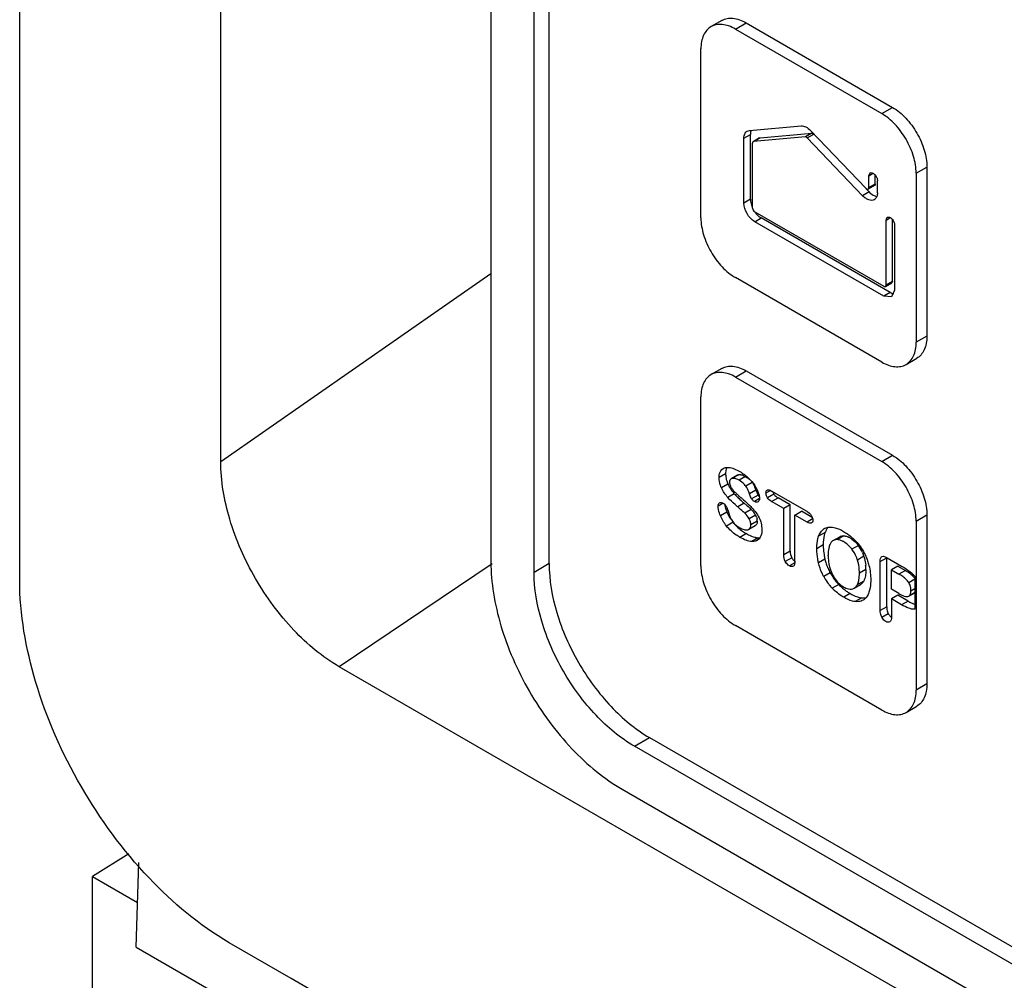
# Model space of a CAD drawing. Header units: millimetres. Extents: x 41 to 278, y 34 to 410.
# Tile 3 of 16: x 51 to 83, y 194 to 226. Entities that reach past the tile are written whole.
import ezdxf

# ---------------------------------------------------------------- set-up
doc = ezdxf.new("R2010")
doc.units = ezdxf.units.MM
doc.header["$LTSCALE"] = 28.911231
doc.layers.get('0').update_dxf_attribs({"linetype": 'CONTINUOUS'})

msp = doc.modelspace()

# ---------------------------------------------------------------- linework, layer by layer
at = {"color": 7, "linetype": 'Continuous'}
for p, q in [((51.108, 207.287), (51.108, 312.112)), ((66.587, 299.716), (66.587, 207.87)), ((68.498, 207.819), (68.498, 298.543)), ((68.003, 207.533), (68.003, 298.257)), ((57.712, 211.17), (57.712, 257.971)), ((74.171, 225.665), (73.817, 225.461)), ((74.614, 225.382), (74.968, 225.586)), ((74.968, 225.586), (79.776, 222.81)), ((74.614, 225.382), (79.423, 222.606)), ((73.483, 219.176), (73.483, 224.728)), ((79.423, 222.606), (79.776, 222.81)), ((75.074, 222.051), (76.773, 222.203)), ((74.897, 221.799), (75.109, 221.922)), ((75.003, 222.03), (75.074, 222.051)), ((75.109, 219.789), (75.109, 221.922)), ((75.427, 221.809), (77.127, 221.961)), ((77.127, 221.961), (76.914, 221.838)), ((76.976, 221.807), (77.188, 221.93)), ((77.082, 222.049), (78.901, 220.15)), ((74.897, 219.666), (74.897, 221.799)), ((75.18, 219.503), (75.18, 221.636)), ((75.413, 221.804), (75.201, 221.682)), ((75.215, 221.686), (75.201, 221.682)), ((76.914, 221.838), (75.215, 221.686)), ((75.215, 221.686), (75.427, 221.809)), ((75.413, 221.804), (75.427, 221.809)), ((78.795, 219.908), (76.976, 221.807)), ((78.998, 220.564), (79.04, 220.656)), ((78.998, 220.564), (79.12, 220.635)), ((79.211, 220.292), (79.211, 220.583)), ((80.554, 220.646), (80.908, 220.85)), ((80.554, 220.646), (80.554, 215.094)), ((80.908, 220.85), (80.908, 215.298)), ((79.19, 220.246), (78.978, 220.123)), ((78.998, 220.169), (78.998, 220.564)), ((79.211, 220.292), (78.998, 220.169)), ((79.281, 220.006), (79.281, 220.401)), ((79.007, 220.031), (78.795, 219.908)), ((78.897, 220.146), (79.007, 220.031)), ((75.109, 219.789), (74.897, 219.666)), ((75.251, 219.38), (79.493, 216.931)), ((75.251, 219.054), (75.463, 219.176)), ((79.493, 216.604), (75.251, 219.054)), ((79.705, 216.727), (75.463, 219.176)), ((79.564, 219.105), (79.605, 219.197)), ((79.564, 219.105), (79.686, 219.175)), ((79.564, 216.972), (79.564, 219.105)), ((79.776, 217.094), (79.776, 219.124)), ((79.847, 218.942), (79.847, 216.808)), ((57.712, 211.17), (66.587, 217.351)), ((79.423, 214.44), (74.614, 217.217)), ((79.543, 216.927), (79.755, 217.05)), ((79.776, 217.094), (79.564, 216.972)), ((79.705, 216.727), (79.493, 216.604)), ((79.847, 216.808), (79.743, 216.58)), ((79.743, 216.58), (79.493, 216.604)), ((80.908, 215.298), (80.554, 215.094)), ((80.22, 214.362), (80.573, 214.566)), ((74.171, 214.234), (73.817, 214.03)), ((74.614, 213.951), (74.968, 214.155)), ((74.968, 214.155), (79.776, 211.379)), ((74.614, 213.951), (79.423, 211.175)), ((73.483, 207.745), (73.483, 213.297)), ((79.423, 211.175), (79.776, 211.379)), ((74.165, 210.911), (74.214, 210.95)), ((74.295, 210.775), (74.083, 210.652)), ((74.687, 210.727), (74.475, 210.604)), ((74.509, 210.618), (74.475, 210.604)), ((74.721, 210.74), (74.509, 210.618)), ((74.687, 210.727), (74.721, 210.74)), ((74.95, 210.68), (74.738, 210.558)), ((74.372, 210.427), (74.16, 210.305)), ((75.172, 210.485), (74.96, 210.362)), ((75.291, 210.233), (75.079, 210.111)), ((75.77, 210.224), (75.621, 210.138)), ((75.66, 210.235), (75.668, 210.239)), ((74.58, 210.115), (74.368, 209.992)), ((75.361, 210.073), (75.148, 209.951)), ((75.411, 209.955), (75.245, 209.859)), ((75.878, 210.107), (75.666, 209.984)), ((76.97, 209.534), (75.806, 210.206)), ((75.806, 209.857), (76.018, 209.98)), ((76.417, 209.749), (76.018, 209.98)), ((74.211, 209.805), (74.049, 209.711)), ((74.907, 209.804), (74.695, 209.681)), ((75.139, 209.597), (74.927, 209.475)), ((76.205, 209.627), (75.806, 209.857)), ((76.417, 209.749), (76.205, 209.627)), ((76.205, 208.11), (76.205, 209.627)), ((76.417, 208.233), (76.417, 209.749)), ((74.337, 209.516), (74.125, 209.394)), ((75.28, 209.416), (75.068, 209.293)), ((76.57, 209.416), (76.782, 209.538)), ((76.57, 207.9), (76.57, 209.416)), ((76.97, 209.185), (76.57, 209.416)), ((77.143, 209.33), (76.782, 209.538)), ((77.153, 209.291), (76.97, 209.185)), ((80.554, 209.215), (80.908, 209.419)), ((80.908, 209.419), (80.908, 203.867)), ((74.538, 209.177), (74.326, 209.054)), ((75.021, 208.933), (75.057, 208.947)), ((75.056, 208.948), (75.269, 209.07)), ((75.336, 209.216), (75.124, 209.093)), ((77.523, 208.96), (77.539, 208.97)), ((77.539, 208.969), (77.523, 208.96)), ((80.554, 209.215), (80.554, 203.663)), ((74.98, 208.805), (74.767, 208.683)), ((75.366, 208.668), (75.153, 208.545)), ((75.4, 208.639), (75.333, 208.582)), ((77.562, 208.841), (77.349, 208.718)), ((77.832, 208.581), (78.044, 208.704)), ((78.178, 208.733), (77.966, 208.61)), ((77.502, 208.433), (77.29, 208.311)), ((77.502, 208.419), (77.502, 208.433)), ((77.832, 208.581), (77.806, 208.564)), ((78.654, 208.419), (78.442, 208.297)), ((76.417, 208.233), (76.205, 208.11)), ((76.468, 208.01), (76.256, 207.887)), ((77.559, 207.964), (77.347, 207.841)), ((77.661, 208.081), (77.662, 208.097)), ((78.837, 208.06), (78.625, 207.937)), ((79.374, 207.887), (79.586, 208.009)), ((79.586, 206.4), (79.586, 208.009)), ((79.606, 208.012), (80.076, 207.741)), ((66.623, 207.816), (61.602, 204.432)), ((68.498, 207.819), (68.003, 207.533)), ((76.567, 207.849), (76.389, 207.746)), ((79.374, 206.278), (79.374, 207.887)), ((79.953, 207.739), (79.74, 207.617)), ((79.953, 207.739), (80.199, 207.597)), ((77.729, 207.519), (77.517, 207.397)), ((78.902, 207.625), (78.69, 207.503)), ((79.74, 206.979), (79.74, 207.617)), ((79.74, 207.617), (79.987, 207.475)), ((80.199, 207.597), (79.987, 207.475)), ((80.506, 207.307), (80.31, 207.194)), ((80.506, 207.403), (80.506, 206.322)), ((78.009, 207.135), (77.797, 207.012)), ((78.515, 207.011), (78.727, 207.133)), ((78.832, 207.249), (78.62, 207.126)), ((80.382, 206.929), (80.506, 207.001)), ((78.389, 206.837), (78.177, 206.714)), ((78.767, 206.695), (78.555, 206.573)), ((79.987, 206.837), (79.74, 206.979)), ((79.953, 206.783), (79.74, 206.66)), ((79.74, 206.66), (79.74, 206.069)), ((80.076, 206.467), (79.74, 206.66)), ((80.288, 206.589), (79.953, 206.783)), ((80.314, 206.753), (80.506, 206.864)), ((80.314, 206.753), (80.336, 206.769)), ((80.506, 206.868), (80.336, 206.769)), ((78.834, 206.634), (78.809, 206.618)), ((79.586, 206.4), (79.374, 206.278)), ((80.288, 206.589), (80.076, 206.467)), ((79.425, 206.058), (79.637, 206.18)), ((79.423, 203.009), (74.614, 205.785)), ((131.579, 164.032), (61.602, 204.432)), ((80.908, 203.867), (80.554, 203.663)), ((80.22, 202.931), (80.573, 203.135)), ((71.302, 201.819), (71.797, 202.105)), ((117.424, 175.191), (71.302, 201.819)), ((71.797, 202.105), (117.919, 175.477)), ((70.894, 200.409), (117.892, 173.276)), ((54.698, 198.286), (53.499, 197.546)), ((54.934, 195.221), (55.017, 198.003)), ((53.499, 192.495), (53.499, 197.546)), ((53.499, 197.546), (54.978, 196.692)), ((60.027, 194.191), (57.99, 195.367)), ((54.934, 195.221), (140.848, 145.62)), ((60.027, 194.198), (93.027, 175.152))]:
    msp.add_line(p, q, dxfattribs=at)
for centre, radius, start, end in [((75.405, 221.941), 0.294, 159.913, 165.8807), ((75.096, 210.768), 0.8, 196.6927, 201.8898), ((75.133, 210.782), 0.84, 201.893, 205.0119), ((75.462, 210.937), 1.204, 205.0378, 210.7965), ((75.533, 210.979), 1.286, 210.7918, 216.408), ((75.583, 211.015), 1.347, 216.4003, 221.9269), ((73.922, 209.761), 1.448, 19.038, 22.8938), ((76.508, 211.849), 2.593, 221.98, 225.2073), ((77, 212.344), 3.291, 225.1902, 227.8185), ((77.533, 212.93), 4.083, 227.8062, 229.9761), ((76.116, 210.262), 0.284, 196.0868, 201.9514), ((74.55, 208.991), 0.846, 35.2337, 45.8497), ((75.665, 210.071), 1.439, 202.6909, 207.9759), ((75.658, 210.067), 1.431, 207.9724, 213.2595), ((74.564, 209.001), 0.828, 33.323, 35.2231), ((74.579, 209.011), 0.81, 30.0095, 33.3294), ((74.905, 209.199), 0.434, 20.5964, 30.0209), ((74.958, 209.216), 0.378, 359.9945, 10.3132), ((75.632, 210.052), 1.401, 218.6897, 226.4162), ((75.733, 210.16), 1.549, 226.4286, 233.608), ((74.745, 209.093), 0.378, 359.9946, 10.4292), ((75.838, 210.302), 1.725, 233.6095, 239.0356), ((75.932, 210.454), 1.904, 238.9806, 240.004), ((75.39, 209.127), 0.46, 264.8859, 266.9838), ((78.086, 208.161), 0.583, 59.6801, 67.3814), ((78.441, 208.443), 0.939, 179.6941, 180.5637), ((77.74, 207.71), 1.157, 37.8066, 39.6645), ((77.725, 207.718), 1.164, 23.6353, 37.0267), ((79.661, 208.467), 2.161, 189.2469, 190.5372), ((79.779, 208.49), 2.282, 190.5496, 193.3373), ((79.236, 208.362), 1.724, 193.3482, 198.4922), ((78.384, 208.107), 0.723, 179.5653, 180.8011), ((79.396, 208.415), 1.893, 198.4754, 203.3098), ((79.498, 208.458), 2.003, 203.2949, 207.9476), ((77.386, 207.626), 1.516, 359.9876, 5.6071), ((79.121, 208.266), 1.825, 208.4555, 211.7515), ((79.079, 208.239), 1.775, 211.7144, 218.7128), ((79.33, 208.387), 1.821, 208.4519, 213.5405), ((79.28, 208.353), 1.761, 213.5215, 218.7292), ((79.075, 205.892), 1.826, 57.7555, 60.0538), ((80.149, 207.1), 0.432, 34.0374, 36.7589), ((78.964, 208.146), 1.627, 218.7082, 224.1953), ((79.206, 208.385), 1.967, 224.2617, 229.1945), ((79.211, 208.299), 1.673, 218.7477, 221.1861), ((79.147, 208.242), 1.588, 221.1764, 224.2276), ((79.418, 208.508), 1.967, 224.2617, 229.1945), ((79.252, 208.315), 1.713, 229.1775, 234.5895), ((79.86, 206.93), 0.521, 359.9624, 10.0495), ((79.121, 208.132), 1.488, 234.6156, 238.9052), ((79.052, 208.018), 1.355, 238.943, 240.7033), ((80.094, 206.912), 0.288, 350.7672, 354.2518)]:
    msp.add_arc(centre, radius, start, end, dxfattribs=at)
for points, knots in [([(74.171, 225.665), (74.223, 225.695), (74.344, 225.739), (74.544, 225.743), (74.758, 225.692), (74.898, 225.626), (74.968, 225.586)], [0, 0, 0, 0, 0.216885, 0.450174, 0.709995, 1, 1, 1, 1]), ([(73.817, 225.461), (73.765, 225.43), (73.666, 225.347), (73.56, 225.176), (73.496, 224.964), (73.483, 224.81), (73.483, 224.728)], [0, 0, 0, 0, 0.217299, 0.450148, 0.709694, 1, 1, 1, 1]), ([(74.614, 225.382), (74.544, 225.422), (74.405, 225.488), (74.191, 225.539), (73.99, 225.535), (73.87, 225.491), (73.817, 225.461)], [0, 0, 0, 0, 0.290005, 0.549826, 0.783115, 1, 1, 1, 1]), ([(80.554, 220.646), (80.554, 220.832), (80.483, 221.223), (80.241, 221.772), (79.886, 222.256), (79.584, 222.513), (79.423, 222.606)], [0, 0, 0, 0, 0.237995, 0.500196, 0.762147, 1, 1, 1, 1]), ([(79.776, 222.81), (79.937, 222.717), (80.24, 222.46), (80.595, 221.976), (80.837, 221.427), (80.908, 221.036), (80.908, 220.85)], [0, 0, 0, 0, 0.237853, 0.499804, 0.762005, 1, 1, 1, 1]), ([(76.773, 222.203), (76.825, 222.207), (76.944, 222.171), (77.037, 222.096), (77.082, 222.049)], [0, 0, 0, 0, 0.442229, 1, 1, 1, 1]), ([(74.897, 221.799), (74.897, 221.847), (74.91, 221.937), (74.969, 222.009), (75.003, 222.029)], [0, 0, 0, 0, 0.549486, 1, 1, 1, 1]), ([(75.12, 222.013), (75.118, 222.006), (75.112, 221.976), (75.109, 221.945), (75.109, 221.922)], [0, 0, 0, 0, 0.237337, 1, 1, 1, 1]), ([(77.127, 221.961), (77.13, 221.961), (77.144, 221.96), (77.158, 221.954), (77.168, 221.947)], [0, 0, 0, 0, 0.220767, 1, 1, 1, 1]), ([(75.201, 221.682), (75.198, 221.68), (75.184, 221.669), (75.18, 221.65), (75.18, 221.636)], [0, 0, 0, 0, 0.221759, 1, 1, 1, 1]), ([(76.976, 221.807), (76.972, 221.812), (76.954, 221.828), (76.931, 221.84), (76.914, 221.838)], [0, 0, 0, 0, 0.294983, 1, 1, 1, 1]), ([(79.04, 220.656), (79.061, 220.668), (79.126, 220.664), (79.186, 220.614), (79.231, 220.558), (79.267, 220.492), (79.281, 220.437), (79.281, 220.401)], [0, 0, 0, 0, 0.183427, 0.434861, 0.580169, 0.728597, 1, 1, 1, 1]), ([(79.211, 220.292), (79.211, 220.287), (79.209, 220.27), (79.2, 220.252), (79.19, 220.246)], [0, 0, 0, 0, 0.292325, 1, 1, 1, 1]), ([(78.901, 220.15), (78.907, 220.143), (78.927, 220.125), (78.961, 220.114), (78.978, 220.123)], [0, 0, 0, 0, 0.313405, 1, 1, 1, 1]), ([(78.978, 220.123), (78.981, 220.125), (78.994, 220.137), (78.998, 220.156), (78.998, 220.169)], [0, 0, 0, 0, 0.221427, 1, 1, 1, 1]), ([(79.007, 220.031), (79.025, 220.012), (79.092, 219.949), (79.174, 219.899), (79.238, 219.884)], [0, 0, 0, 0, 0.278434, 1, 1, 1, 1]), ([(79.281, 220.006), (79.281, 219.958), (79.27, 219.869), (79.211, 219.796), (79.178, 219.777)], [0, 0, 0, 0, 0.550755, 1, 1, 1, 1]), ([(75.251, 219.054), (75.146, 219.114), (74.98, 219.306), (74.897, 219.545), (74.897, 219.666)], [0, 0, 0, 0, 0.499999, 1, 1, 1, 1]), ([(75.109, 219.789), (75.109, 219.77), (75.114, 219.687), (75.137, 219.607), (75.16, 219.548)], [0, 0, 0, 0, 0.231446, 1, 1, 1, 1]), ([(79.178, 219.777), (79.153, 219.763), (79.091, 219.747), (78.99, 219.766), (78.888, 219.822), (78.825, 219.876), (78.795, 219.908)], [0, 0, 0, 0, 0.199025, 0.426259, 0.694623, 1, 1, 1, 1]), ([(75.18, 219.503), (75.18, 219.479), (75.198, 219.432), (75.23, 219.392), (75.251, 219.38)], [0, 0, 0, 0, 0.500001, 1, 1, 1, 1]), ([(75.28, 219.34), (75.294, 219.323), (75.347, 219.261), (75.411, 219.206), (75.463, 219.176)], [0, 0, 0, 0, 0.266646, 1, 1, 1, 1]), ([(73.483, 219.176), (73.483, 218.99), (73.554, 218.599), (73.796, 218.05), (74.151, 217.567), (74.453, 217.31), (74.614, 217.217)], [0, 0, 0, 0, 0.237995, 0.500196, 0.762147, 1, 1, 1, 1]), ([(79.605, 219.197), (79.626, 219.209), (79.692, 219.204), (79.752, 219.155), (79.797, 219.098), (79.832, 219.033), (79.847, 218.977), (79.847, 218.942)], [0, 0, 0, 0, 0.183427, 0.434861, 0.580169, 0.728597, 1, 1, 1, 1]), ([(79.776, 217.094), (79.776, 217.089), (79.775, 217.072), (79.765, 217.056), (79.755, 217.05)], [0, 0, 0, 0, 0.295852, 1, 1, 1, 1]), ([(79.493, 216.931), (79.498, 216.928), (79.513, 216.921), (79.532, 216.921), (79.543, 216.927)], [0, 0, 0, 0, 0.295851, 1, 1, 1, 1]), ([(79.543, 216.927), (79.546, 216.929), (79.559, 216.94), (79.564, 216.959), (79.564, 216.972)], [0, 0, 0, 0, 0.223838, 1, 1, 1, 1]), ([(80.22, 214.362), (80.272, 214.392), (80.371, 214.475), (80.477, 214.646), (80.541, 214.858), (80.554, 215.012), (80.554, 215.094)], [0, 0, 0, 0, 0.217299, 0.450146, 0.709693, 1, 1, 1, 1]), ([(80.908, 215.298), (80.908, 215.217), (80.894, 215.062), (80.831, 214.85), (80.725, 214.679), (80.626, 214.596), (80.573, 214.566)], [0, 0, 0, 0, 0.290307, 0.549854, 0.782701, 1, 1, 1, 1]), ([(79.423, 214.44), (79.493, 214.4), (79.632, 214.334), (79.846, 214.283), (80.047, 214.287), (80.167, 214.331), (80.22, 214.362)], [0, 0, 0, 0, 0.289992, 0.549815, 0.783111, 1, 1, 1, 1]), ([(74.614, 213.951), (74.544, 213.991), (74.405, 214.057), (74.191, 214.108), (73.99, 214.104), (73.87, 214.06), (73.817, 214.03)], [0, 0, 0, 0, 0.290005, 0.549826, 0.783115, 1, 1, 1, 1]), ([(74.171, 214.234), (74.223, 214.264), (74.344, 214.308), (74.544, 214.312), (74.758, 214.261), (74.898, 214.195), (74.968, 214.155)], [0, 0, 0, 0, 0.216885, 0.450174, 0.709995, 1, 1, 1, 1]), ([(73.817, 214.03), (73.765, 213.999), (73.666, 213.916), (73.56, 213.745), (73.496, 213.533), (73.483, 213.379), (73.483, 213.297)], [0, 0, 0, 0, 0.217299, 0.450148, 0.709694, 1, 1, 1, 1]), ([(79.776, 211.379), (79.937, 211.286), (80.24, 211.029), (80.595, 210.545), (80.837, 209.996), (80.908, 209.605), (80.908, 209.419)], [0, 0, 0, 0, 0.237853, 0.499804, 0.762005, 1, 1, 1, 1]), ([(61.602, 204.432), (61.05, 204.751), (60.005, 205.631), (58.785, 207.298), (57.951, 209.188), (57.712, 210.532), (57.712, 211.17)], [0, 0, 0, 0, 0.237222, 0.5, 0.762778, 1, 1, 1, 1]), ([(74.083, 210.652), (74.083, 210.679), (74.088, 210.77), (74.12, 210.864), (74.165, 210.911)], [0, 0, 0, 0, 0.289486, 1, 1, 1, 1]), ([(74.214, 210.95), (74.227, 210.958), (74.285, 210.984), (74.352, 210.986), (74.4, 210.981)], [0, 0, 0, 0, 0.232223, 1, 1, 1, 1]), ([(74.305, 210.881), (74.303, 210.872), (74.297, 210.837), (74.295, 210.802), (74.295, 210.775)], [0, 0, 0, 0, 0.237491, 1, 1, 1, 1]), ([(74.34, 210.982), (74.336, 210.975), (74.32, 210.942), (74.31, 210.907), (74.305, 210.881)], [0, 0, 0, 0, 0.236924, 1, 1, 1, 1]), ([(74.4, 210.981), (74.459, 210.975), (74.585, 210.938), (74.702, 210.879), (74.763, 210.844)], [0, 0, 0, 0, 0.457868, 1, 1, 1, 1]), ([(80.554, 209.215), (80.554, 209.401), (80.483, 209.792), (80.241, 210.341), (79.886, 210.825), (79.584, 211.081), (79.423, 211.175)], [0, 0, 0, 0, 0.237995, 0.500196, 0.762147, 1, 1, 1, 1]), ([(74.16, 210.305), (74.146, 210.333), (74.102, 210.444), (74.083, 210.564), (74.083, 210.652)], [0, 0, 0, 0, 0.261143, 1, 1, 1, 1]), ([(74.295, 210.775), (74.295, 210.755), (74.298, 210.675), (74.312, 210.596), (74.33, 210.538)], [0, 0, 0, 0, 0.244121, 1, 1, 1, 1]), ([(74.475, 210.604), (74.458, 210.595), (74.428, 210.561), (74.422, 210.518), (74.422, 210.495)], [0, 0, 0, 0, 0.456358, 1, 1, 1, 1]), ([(74.574, 210.621), (74.568, 210.621), (74.546, 210.623), (74.524, 210.622), (74.509, 210.618)], [0, 0, 0, 0, 0.265299, 1, 1, 1, 1]), ([(74.738, 210.558), (74.724, 210.566), (74.672, 210.594), (74.616, 210.615), (74.574, 210.621)], [0, 0, 0, 0, 0.280469, 1, 1, 1, 1]), ([(74.721, 210.74), (74.726, 210.741), (74.747, 210.746), (74.769, 210.745), (74.786, 210.743)], [0, 0, 0, 0, 0.237399, 1, 1, 1, 1]), ([(74.96, 210.362), (74.946, 210.383), (74.885, 210.461), (74.803, 210.52), (74.738, 210.558)], [0, 0, 0, 0, 0.243836, 1, 1, 1, 1]), ([(74.786, 210.743), (74.792, 210.742), (74.818, 210.738), (74.844, 210.73), (74.863, 210.723)], [0, 0, 0, 0, 0.233865, 1, 1, 1, 1]), ([(74.863, 210.723), (74.87, 210.72), (74.9, 210.708), (74.929, 210.693), (74.95, 210.68)], [0, 0, 0, 0, 0.236394, 1, 1, 1, 1]), ([(74.422, 210.495), (74.422, 210.485), (74.425, 210.442), (74.438, 210.399), (74.452, 210.37)], [0, 0, 0, 0, 0.23732, 1, 1, 1, 1]), ([(74.452, 210.37), (74.457, 210.359), (74.48, 210.314), (74.509, 210.273), (74.533, 210.244)], [0, 0, 0, 0, 0.244167, 1, 1, 1, 1]), ([(74.533, 210.244), (74.541, 210.234), (74.574, 210.195), (74.61, 210.158), (74.638, 210.132)], [0, 0, 0, 0, 0.258566, 1, 1, 1, 1]), ([(75.079, 210.111), (75.071, 210.133), (75.038, 210.22), (74.997, 210.305), (74.96, 210.362)], [0, 0, 0, 0, 0.258023, 1, 1, 1, 1]), ([(75.172, 210.485), (75.18, 210.473), (75.212, 210.421), (75.238, 210.366), (75.256, 210.324)], [0, 0, 0, 0, 0.243571, 1, 1, 1, 1]), ([(75.252, 210.386), (75.264, 210.367), (75.309, 210.293), (75.348, 210.214), (75.369, 210.153)], [0, 0, 0, 0, 0.26357, 1, 1, 1, 1]), ([(75.291, 210.233), (75.294, 210.223), (75.308, 210.186), (75.323, 210.148), (75.335, 210.122)], [0, 0, 0, 0, 0.260603, 1, 1, 1, 1]), ([(75.621, 210.138), (75.621, 210.158), (75.623, 210.195), (75.646, 210.227), (75.66, 210.235)], [0, 0, 0, 0, 0.56345, 1, 1, 1, 1]), ([(75.668, 210.239), (75.687, 210.246), (75.739, 210.242), (75.782, 210.22), (75.806, 210.206)], [0, 0, 0, 0, 0.425018, 1, 1, 1, 1]), ([(74.695, 209.681), (74.665, 209.706), (74.551, 209.805), (74.442, 209.91), (74.368, 209.992)], [0, 0, 0, 0, 0.259001, 1, 1, 1, 1]), ([(74.638, 210.132), (74.65, 210.121), (74.707, 210.069), (74.766, 210.018), (74.813, 209.977)], [0, 0, 0, 0, 0.206538, 1, 1, 1, 1]), ([(74.813, 209.977), (74.837, 209.957), (74.931, 209.875), (75.023, 209.791), (75.089, 209.726)], [0, 0, 0, 0, 0.255045, 1, 1, 1, 1]), ([(75.148, 209.951), (75.142, 209.962), (75.114, 210.013), (75.094, 210.068), (75.079, 210.111)], [0, 0, 0, 0, 0.22365, 1, 1, 1, 1]), ([(75.245, 209.859), (75.216, 209.876), (75.18, 209.904), (75.154, 209.941), (75.148, 209.951)], [0, 0, 0, 0, 0.74477, 1, 1, 1, 1]), ([(75.406, 209.963), (75.406, 209.94), (75.401, 209.898), (75.374, 209.864), (75.359, 209.853)], [0, 0, 0, 0, 0.544942, 1, 1, 1, 1]), ([(75.369, 210.153), (75.375, 210.137), (75.394, 210.075), (75.406, 210.01), (75.406, 209.963)], [0, 0, 0, 0, 0.273943, 1, 1, 1, 1]), ([(75.666, 209.984), (75.659, 209.997), (75.633, 210.044), (75.621, 210.098), (75.621, 210.138)], [0, 0, 0, 0, 0.265245, 1, 1, 1, 1]), ([(74.049, 209.711), (74.049, 209.733), (74.053, 209.774), (74.079, 209.807), (74.094, 209.816)], [0, 0, 0, 0, 0.551629, 1, 1, 1, 1]), ([(74.125, 209.394), (74.113, 209.422), (74.074, 209.524), (74.049, 209.632), (74.049, 209.711)], [0, 0, 0, 0, 0.278398, 1, 1, 1, 1]), ([(74.094, 209.816), (74.11, 209.826), (74.154, 209.833), (74.193, 209.815), (74.213, 209.803)], [0, 0, 0, 0, 0.439818, 1, 1, 1, 1]), ([(74.213, 209.803), (74.219, 209.8), (74.244, 209.783), (74.266, 209.762), (74.281, 209.744)], [0, 0, 0, 0, 0.237188, 1, 1, 1, 1]), ([(74.269, 209.74), (74.271, 209.731), (74.277, 209.695), (74.287, 209.659), (74.295, 209.633)], [0, 0, 0, 0, 0.240288, 1, 1, 1, 1]), ([(74.295, 209.633), (74.298, 209.623), (74.31, 209.584), (74.325, 209.545), (74.337, 209.516)], [0, 0, 0, 0, 0.242161, 1, 1, 1, 1]), ([(74.31, 209.704), (74.318, 209.692), (74.346, 209.639), (74.366, 209.582), (74.378, 209.538)], [0, 0, 0, 0, 0.237785, 1, 1, 1, 1]), ([(74.927, 209.475), (74.91, 209.491), (74.834, 209.562), (74.756, 209.63), (74.695, 209.681)], [0, 0, 0, 0, 0.228955, 1, 1, 1, 1]), ([(74.907, 209.804), (74.921, 209.792), (74.974, 209.747), (75.027, 209.701), (75.066, 209.666)], [0, 0, 0, 0, 0.259296, 1, 1, 1, 1]), ([(75.066, 209.666), (75.072, 209.66), (75.097, 209.637), (75.121, 209.615), (75.139, 209.597)], [0, 0, 0, 0, 0.259478, 1, 1, 1, 1]), ([(75.089, 209.726), (75.109, 209.707), (75.184, 209.631), (75.253, 209.549), (75.3, 209.484)], [0, 0, 0, 0, 0.254447, 1, 1, 1, 1]), ([(75.359, 209.853), (75.345, 209.843), (75.302, 209.831), (75.264, 209.848), (75.245, 209.859)], [0, 0, 0, 0, 0.446628, 1, 1, 1, 1]), ([(74.378, 209.538), (74.384, 209.519), (74.405, 209.448), (74.43, 209.378), (74.453, 209.328)], [0, 0, 0, 0, 0.258408, 1, 1, 1, 1]), ([(74.453, 209.328), (74.46, 209.312), (74.491, 209.25), (74.532, 209.192), (74.566, 209.152)], [0, 0, 0, 0, 0.245828, 1, 1, 1, 1]), ([(75.118, 209.162), (75.116, 209.173), (75.105, 209.219), (75.086, 209.263), (75.068, 209.293)], [0, 0, 0, 0, 0.241869, 1, 1, 1, 1]), ([(75.3, 209.484), (75.314, 209.464), (75.368, 209.383), (75.412, 209.294), (75.436, 209.225)], [0, 0, 0, 0, 0.252916, 1, 1, 1, 1]), ([(77.11, 209.404), (77.118, 209.392), (77.143, 209.345), (77.157, 209.29), (77.157, 209.251)], [0, 0, 0, 0, 0.266831, 1, 1, 1, 1]), ([(77.157, 209.251), (77.157, 209.229), (77.154, 209.189), (77.125, 209.158), (77.11, 209.152)], [0, 0, 0, 0, 0.562629, 1, 1, 1, 1]), ([(74.767, 208.683), (74.726, 208.706), (74.563, 208.809), (74.417, 208.941), (74.326, 209.054)], [0, 0, 0, 0, 0.247152, 1, 1, 1, 1]), ([(74.758, 208.999), (74.803, 208.973), (74.886, 208.932), (74.983, 208.922), (75.021, 208.933)], [0, 0, 0, 0, 0.56273, 1, 1, 1, 1]), ([(75.056, 208.948), (75.078, 208.96), (75.117, 209.005), (75.124, 209.063), (75.124, 209.093)], [0, 0, 0, 0, 0.449871, 1, 1, 1, 1]), ([(75.336, 209.216), (75.336, 209.202), (75.333, 209.156), (75.314, 209.108), (75.289, 209.085)], [0, 0, 0, 0, 0.291221, 1, 1, 1, 1]), ([(75.485, 208.93), (75.485, 208.901), (75.48, 208.799), (75.447, 208.695), (75.4, 208.639)], [0, 0, 0, 0, 0.287929, 1, 1, 1, 1]), ([(75.436, 209.225), (75.444, 209.201), (75.473, 209.105), (75.485, 209.005), (75.485, 208.93)], [0, 0, 0, 0, 0.254151, 1, 1, 1, 1]), ([(77.11, 209.152), (77.091, 209.144), (77.038, 209.149), (76.994, 209.171), (76.97, 209.185)], [0, 0, 0, 0, 0.423114, 1, 1, 1, 1]), ([(77.349, 208.717), (77.366, 208.767), (77.41, 208.859), (77.483, 208.933), (77.523, 208.96)], [0, 0, 0, 0, 0.522627, 1, 1, 1, 1]), ([(77.539, 208.97), (77.576, 208.991), (77.662, 209.021), (77.753, 209.021), (77.8, 209.015)], [0, 0, 0, 0, 0.481053, 1, 1, 1, 1]), ([(77.605, 208.939), (77.592, 208.915), (77.576, 208.882), (77.564, 208.848), (77.561, 208.839)], [0, 0, 0, 0, 0.742581, 1, 1, 1, 1]), ([(77.8, 209.015), (77.83, 209.011), (77.96, 208.985), (78.082, 208.929), (78.169, 208.877)], [0, 0, 0, 0, 0.230767, 1, 1, 1, 1]), ([(75.153, 208.545), (75.091, 208.548), (74.956, 208.584), (74.832, 208.645), (74.767, 208.683)], [0, 0, 0, 0, 0.455692, 1, 1, 1, 1]), ([(74.98, 208.805), (75.003, 208.792), (75.089, 208.745), (75.18, 208.706), (75.25, 208.687)], [0, 0, 0, 0, 0.270641, 1, 1, 1, 1]), ([(75.25, 208.687), (75.258, 208.685), (75.291, 208.677), (75.324, 208.671), (75.349, 208.669)], [0, 0, 0, 0, 0.260199, 1, 1, 1, 1]), ([(77.29, 208.311), (77.29, 208.348), (77.293, 208.484), (77.316, 208.622), (77.349, 208.717)], [0, 0, 0, 0, 0.267476, 1, 1, 1, 1]), ([(77.561, 208.839), (77.551, 208.81), (77.515, 208.682), (77.502, 208.549), (77.502, 208.448)], [0, 0, 0, 0, 0.23394, 1, 1, 1, 1]), ([(77.966, 208.61), (77.954, 208.611), (77.908, 208.611), (77.861, 208.598), (77.832, 208.581)], [0, 0, 0, 0, 0.264497, 1, 1, 1, 1]), ([(78.168, 208.542), (78.156, 208.549), (78.111, 208.573), (78.063, 208.592), (78.027, 208.6)], [0, 0, 0, 0, 0.265188, 1, 1, 1, 1]), ([(78.044, 208.704), (78.053, 208.709), (78.095, 208.729), (78.143, 208.735), (78.178, 208.733)], [0, 0, 0, 0, 0.241711, 1, 1, 1, 1]), ([(78.169, 208.877), (78.214, 208.851), (78.393, 208.737), (78.551, 208.591), (78.652, 208.466)], [0, 0, 0, 0, 0.243023, 1, 1, 1, 1]), ([(78.178, 208.733), (78.189, 208.732), (78.234, 208.726), (78.278, 208.713), (78.31, 208.699)], [0, 0, 0, 0, 0.235813, 1, 1, 1, 1]), ([(78.38, 208.664), (78.403, 208.652), (78.496, 208.592), (78.576, 208.514), (78.631, 208.449)], [0, 0, 0, 0, 0.232311, 1, 1, 1, 1]), ([(75.333, 208.582), (75.321, 208.575), (75.265, 208.549), (75.201, 208.543), (75.153, 208.545)], [0, 0, 0, 0, 0.235852, 1, 1, 1, 1]), ([(77.347, 207.841), (77.337, 207.882), (77.305, 208.036), (77.289, 208.194), (77.29, 208.311)], [0, 0, 0, 0, 0.26224, 1, 1, 1, 1]), ([(77.502, 208.419), (77.502, 208.395), (77.505, 208.295), (77.515, 208.195), (77.528, 208.12)], [0, 0, 0, 0, 0.241438, 1, 1, 1, 1]), ([(77.7, 208.392), (77.693, 208.371), (77.67, 208.28), (77.661, 208.185), (77.661, 208.112)], [0, 0, 0, 0, 0.235175, 1, 1, 1, 1]), ([(77.806, 208.564), (77.798, 208.557), (77.766, 208.527), (77.741, 208.49), (77.726, 208.46)], [0, 0, 0, 0, 0.241449, 1, 1, 1, 1]), ([(78.442, 208.297), (78.422, 208.323), (78.343, 208.417), (78.247, 208.498), (78.168, 208.542)], [0, 0, 0, 0, 0.267318, 1, 1, 1, 1]), ([(78.625, 207.938), (78.615, 207.969), (78.571, 208.097), (78.503, 208.216), (78.442, 208.297)], [0, 0, 0, 0, 0.245138, 1, 1, 1, 1]), ([(78.652, 208.466), (78.752, 208.343), (78.864, 208.161), (78.941, 207.965), (78.957, 207.915)], [0, 0, 0, 0, 0.752595, 1, 1, 1, 1]), ([(76.468, 208.01), (76.474, 207.998), (76.501, 207.954), (76.536, 207.915), (76.566, 207.892)], [0, 0, 0, 0, 0.262065, 1, 1, 1, 1]), ([(77.661, 208.081), (77.661, 208.054), (77.665, 207.944), (77.681, 207.835), (77.7, 207.753)], [0, 0, 0, 0, 0.238657, 1, 1, 1, 1]), ([(78.837, 208.06), (78.844, 208.037), (78.871, 207.943), (78.888, 207.846), (78.895, 207.774)], [0, 0, 0, 0, 0.252958, 1, 1, 1, 1]), ([(79.374, 207.887), (79.374, 207.922), (79.376, 207.982), (79.407, 208.043), (79.43, 208.054)], [0, 0, 0, 0, 0.586941, 1, 1, 1, 1]), ([(79.43, 208.054), (79.453, 208.066), (79.521, 208.059), (79.575, 208.03), (79.606, 208.012)], [0, 0, 0, 0, 0.414694, 1, 1, 1, 1]), ([(66.587, 207.87), (66.587, 207.529), (66.65, 206.821), (66.898, 205.752), (67.296, 204.669), (67.829, 203.613), (68.477, 202.624), (69.215, 201.738), (70.017, 200.988), (70.599, 200.58), (70.894, 200.409)], [0, 0, 0, 0, 0.114178, 0.237331, 0.366984, 0.500002, 0.63302, 0.762673, 0.885824, 1, 1, 1, 1]), ([(68.498, 207.819), (68.498, 207.278), (68.701, 206.138), (69.408, 204.535), (70.442, 203.121), (71.328, 202.375), (71.797, 202.105)], [0, 0, 0, 0, 0.237229, 0.500001, 0.762772, 1, 1, 1, 1]), ([(73.483, 207.745), (73.483, 207.559), (73.554, 207.168), (73.796, 206.619), (74.151, 206.136), (74.453, 205.879), (74.614, 205.785)], [0, 0, 0, 0, 0.237995, 0.500196, 0.762147, 1, 1, 1, 1]), ([(76.389, 207.746), (76.376, 207.754), (76.322, 207.791), (76.28, 207.844), (76.256, 207.887)], [0, 0, 0, 0, 0.233926, 1, 1, 1, 1]), ([(76.519, 207.735), (76.502, 207.724), (76.454, 207.714), (76.411, 207.734), (76.389, 207.746)], [0, 0, 0, 0, 0.440616, 1, 1, 1, 1]), ([(76.57, 207.9), (76.57, 207.865), (76.568, 207.807), (76.54, 207.748), (76.519, 207.735)], [0, 0, 0, 0, 0.580918, 1, 1, 1, 1]), ([(77.517, 207.397), (77.497, 207.433), (77.427, 207.575), (77.374, 207.726), (77.347, 207.841)], [0, 0, 0, 0, 0.25641, 1, 1, 1, 1]), ([(77.7, 207.753), (77.705, 207.728), (77.732, 207.623), (77.772, 207.523), (77.809, 207.45)], [0, 0, 0, 0, 0.241796, 1, 1, 1, 1]), ([(78.69, 207.503), (78.69, 207.539), (78.685, 207.686), (78.658, 207.832), (78.625, 207.938)], [0, 0, 0, 0, 0.245944, 1, 1, 1, 1]), ([(78.957, 207.915), (78.975, 207.863), (79.035, 207.659), (79.061, 207.444), (79.061, 207.286)], [0, 0, 0, 0, 0.257463, 1, 1, 1, 1]), ([(80.076, 207.741), (80.106, 207.724), (80.217, 207.657), (80.325, 207.583), (80.396, 207.519)], [0, 0, 0, 0, 0.264991, 1, 1, 1, 1]), ([(71.302, 201.819), (70.833, 202.09), (69.947, 202.836), (68.913, 204.249), (68.206, 205.852), (68.003, 206.992), (68.003, 207.533)], [0, 0, 0, 0, 0.237228, 0.499999, 0.762771, 1, 1, 1, 1]), ([(77.809, 207.45), (77.82, 207.429), (77.867, 207.346), (77.924, 207.268), (77.972, 207.215)], [0, 0, 0, 0, 0.253182, 1, 1, 1, 1]), ([(78.659, 207.227), (78.665, 207.248), (78.685, 207.338), (78.69, 207.431), (78.69, 207.503)], [0, 0, 0, 0, 0.227096, 1, 1, 1, 1]), ([(78.902, 207.625), (78.902, 207.555), (78.895, 207.426), (78.86, 207.3), (78.832, 207.249)], [0, 0, 0, 0, 0.54978, 1, 1, 1, 1]), ([(80.206, 207.319), (80.195, 207.33), (80.145, 207.373), (80.091, 207.41), (80.05, 207.437)], [0, 0, 0, 0, 0.243632, 1, 1, 1, 1]), ([(80.199, 207.597), (80.219, 207.586), (80.296, 207.539), (80.369, 207.487), (80.419, 207.442)], [0, 0, 0, 0, 0.255944, 1, 1, 1, 1]), ([(80.31, 207.194), (80.304, 207.205), (80.275, 207.251), (80.237, 207.291), (80.206, 207.319)], [0, 0, 0, 0, 0.236718, 1, 1, 1, 1]), ([(80.396, 207.519), (80.406, 207.51), (80.445, 207.474), (80.481, 207.434), (80.506, 207.403)], [0, 0, 0, 0, 0.243951, 1, 1, 1, 1]), ([(80.419, 207.442), (80.44, 207.423), (80.466, 207.396), (80.489, 207.366), (80.495, 207.359)], [0, 0, 0, 0, 0.757733, 1, 1, 1, 1]), ([(57.99, 195.367), (57.013, 195.931), (55.164, 197.487), (53.006, 200.436), (51.531, 203.78), (51.108, 206.159), (51.108, 207.287)], [0, 0, 0, 0, 0.23722, 0.499999, 0.762778, 1, 1, 1, 1]), ([(77.972, 207.215), (77.988, 207.198), (78.05, 207.136), (78.12, 207.082), (78.177, 207.05)], [0, 0, 0, 0, 0.26494, 1, 1, 1, 1]), ([(78.177, 207.05), (78.198, 207.038), (78.277, 206.998), (78.369, 206.977), (78.432, 206.984)], [0, 0, 0, 0, 0.280876, 1, 1, 1, 1]), ([(78.515, 207.011), (78.525, 207.017), (78.569, 207.047), (78.601, 207.091), (78.62, 207.126)], [0, 0, 0, 0, 0.235166, 1, 1, 1, 1]), ([(78.62, 207.126), (78.624, 207.134), (78.64, 207.166), (78.652, 207.201), (78.659, 207.227)], [0, 0, 0, 0, 0.236653, 1, 1, 1, 1]), ([(78.832, 207.249), (78.825, 207.236), (78.798, 207.191), (78.76, 207.152), (78.727, 207.133)], [0, 0, 0, 0, 0.270475, 1, 1, 1, 1]), ([(79.061, 207.286), (79.061, 207.249), (79.058, 207.112), (79.035, 206.975), (79.004, 206.879)], [0, 0, 0, 0, 0.267049, 1, 1, 1, 1]), ([(80.374, 207.021), (80.371, 207.035), (80.357, 207.096), (80.333, 207.153), (80.31, 207.194)], [0, 0, 0, 0, 0.242039, 1, 1, 1, 1]), ([(78.177, 206.714), (78.155, 206.727), (78.065, 206.78), (77.981, 206.844), (77.921, 206.896)], [0, 0, 0, 0, 0.239434, 1, 1, 1, 1]), ([(78.555, 206.573), (78.524, 206.577), (78.392, 206.604), (78.266, 206.661), (78.177, 206.714)], [0, 0, 0, 0, 0.230568, 1, 1, 1, 1]), ([(78.389, 206.837), (78.42, 206.818), (78.539, 206.753), (78.67, 206.708), (78.767, 206.695)], [0, 0, 0, 0, 0.270899, 1, 1, 1, 1]), ([(78.767, 206.695), (78.78, 206.694), (78.826, 206.69), (78.874, 206.693), (78.908, 206.699)], [0, 0, 0, 0, 0.260256, 1, 1, 1, 1]), ([(79.004, 206.879), (78.995, 206.853), (78.958, 206.76), (78.893, 206.677), (78.834, 206.634)], [0, 0, 0, 0, 0.270419, 1, 1, 1, 1]), ([(79.987, 206.837), (80.005, 206.826), (80.073, 206.787), (80.147, 206.757), (80.203, 206.743)], [0, 0, 0, 0, 0.265401, 1, 1, 1, 1]), ([(80.203, 206.743), (80.213, 206.74), (80.25, 206.733), (80.29, 206.739), (80.314, 206.753)], [0, 0, 0, 0, 0.275399, 1, 1, 1, 1]), ([(80.336, 206.769), (80.341, 206.775), (80.362, 206.804), (80.373, 206.839), (80.378, 206.866)], [0, 0, 0, 0, 0.230796, 1, 1, 1, 1]), ([(78.809, 206.618), (78.791, 206.608), (78.712, 206.571), (78.621, 206.565), (78.555, 206.573)], [0, 0, 0, 0, 0.240004, 1, 1, 1, 1]), ([(79.586, 206.4), (79.586, 206.344), (79.596, 206.266), (79.628, 206.197), (79.637, 206.18)], [0, 0, 0, 0, 0.747341, 1, 1, 1, 1]), ([(80.506, 206.322), (80.439, 206.317), (80.286, 206.355), (80.15, 206.424), (80.076, 206.467)], [0, 0, 0, 0, 0.440173, 1, 1, 1, 1]), ([(80.288, 206.589), (80.307, 206.578), (80.377, 206.539), (80.451, 206.504), (80.507, 206.483)], [0, 0, 0, 0, 0.266113, 1, 1, 1, 1]), ([(79.425, 206.058), (79.415, 206.075), (79.384, 206.144), (79.374, 206.221), (79.374, 206.278)], [0, 0, 0, 0, 0.252659, 1, 1, 1, 1]), ([(79.556, 205.917), (79.543, 205.924), (79.49, 205.962), (79.449, 206.014), (79.425, 206.058)], [0, 0, 0, 0, 0.228401, 1, 1, 1, 1]), ([(79.637, 206.18), (79.643, 206.169), (79.67, 206.125), (79.706, 206.085), (79.736, 206.062)], [0, 0, 0, 0, 0.259954, 1, 1, 1, 1]), ([(79.74, 206.069), (79.74, 206.036), (79.738, 205.978), (79.709, 205.92), (79.689, 205.907)], [0, 0, 0, 0, 0.577741, 1, 1, 1, 1]), ([(79.689, 205.907), (79.672, 205.895), (79.622, 205.886), (79.578, 205.904), (79.556, 205.917)], [0, 0, 0, 0, 0.447125, 1, 1, 1, 1]), ([(80.908, 203.867), (80.908, 203.786), (80.894, 203.631), (80.831, 203.419), (80.725, 203.248), (80.626, 203.165), (80.573, 203.135)], [0, 0, 0, 0, 0.290307, 0.549854, 0.782701, 1, 1, 1, 1]), ([(80.22, 202.931), (80.272, 202.961), (80.371, 203.044), (80.477, 203.215), (80.541, 203.427), (80.554, 203.581), (80.554, 203.663)], [0, 0, 0, 0, 0.217299, 0.450146, 0.709693, 1, 1, 1, 1]), ([(79.423, 203.009), (79.493, 202.969), (79.632, 202.903), (79.846, 202.852), (80.047, 202.856), (80.167, 202.9), (80.22, 202.931)], [0, 0, 0, 0, 0.289992, 0.549815, 0.783111, 1, 1, 1, 1])]:
    msp.add_open_spline(points, degree=3, knots=knots, dxfattribs=at)
for points in [[(79.238, 219.884), (79.251, 219.88), (79.264, 219.878), (79.277, 219.877)], [(79.705, 216.727), (79.723, 216.717), (79.741, 216.708), (79.76, 216.7)], [(79.76, 216.7), (79.777, 216.693), (79.795, 216.688), (79.813, 216.684)], [(74.763, 210.844), (74.866, 210.784), (74.964, 210.713), (75.05, 210.63)], [(74.95, 210.68), (75.008, 210.647), (75.064, 210.607), (75.111, 210.56)], [(75.05, 210.63), (75.126, 210.557), (75.195, 210.475), (75.252, 210.386)], [(74.368, 209.992), (74.284, 210.086), (74.212, 210.192), (74.16, 210.305)], [(75.335, 210.122), (75.343, 210.105), (75.351, 210.089), (75.361, 210.073)], [(75.361, 210.073), (75.372, 210.055), (75.385, 210.038), (75.401, 210.023)], [(75.806, 209.857), (75.751, 209.889), (75.699, 209.931), (75.666, 209.984)], [(75.853, 210.156), (75.86, 210.139), (75.869, 210.123), (75.878, 210.107)], [(75.878, 210.107), (75.889, 210.089), (75.902, 210.073), (75.916, 210.058)], [(75.916, 210.058), (75.931, 210.042), (75.947, 210.028), (75.964, 210.015)], [(75.964, 210.015), (75.981, 210.002), (75.999, 209.99), (76.018, 209.98)], [(74.281, 209.744), (74.292, 209.732), (74.301, 209.718), (74.31, 209.704)], [(74.326, 209.054), (74.244, 209.157), (74.176, 209.272), (74.125, 209.394)], [(75.068, 209.293), (75.03, 209.36), (74.982, 209.421), (74.927, 209.475)], [(75.311, 209.351), (75.319, 209.329), (75.326, 209.307), (75.33, 209.284)], [(76.97, 209.534), (77.025, 209.502), (77.076, 209.458), (77.11, 209.404)], [(74.566, 209.152), (74.62, 209.09), (74.687, 209.039), (74.758, 208.999)], [(75.289, 209.085), (75.283, 209.08), (75.276, 209.074), (75.269, 209.07)], [(77.655, 209.011), (77.636, 208.988), (77.62, 208.964), (77.605, 208.939)], [(75.366, 208.668), (75.384, 208.667), (75.403, 208.667), (75.422, 208.668)], [(78.027, 208.6), (78.007, 208.605), (77.986, 208.609), (77.966, 208.61)], [(77.726, 208.46), (77.715, 208.438), (77.707, 208.415), (77.7, 208.392)], [(76.256, 207.887), (76.219, 207.954), (76.205, 208.034), (76.205, 208.11)], [(76.417, 208.233), (76.417, 208.157), (76.431, 208.077), (76.468, 208.01)], [(78.791, 208.185), (78.809, 208.144), (78.824, 208.103), (78.837, 208.06)], [(78.432, 206.984), (78.461, 206.987), (78.49, 206.996), (78.515, 207.011)], [(80.38, 206.883), (80.382, 206.899), (80.382, 206.914), (80.382, 206.929)]]:
    msp.add_open_spline(points, degree=3, dxfattribs=at)

doc.saveas('drawing.dxf')
